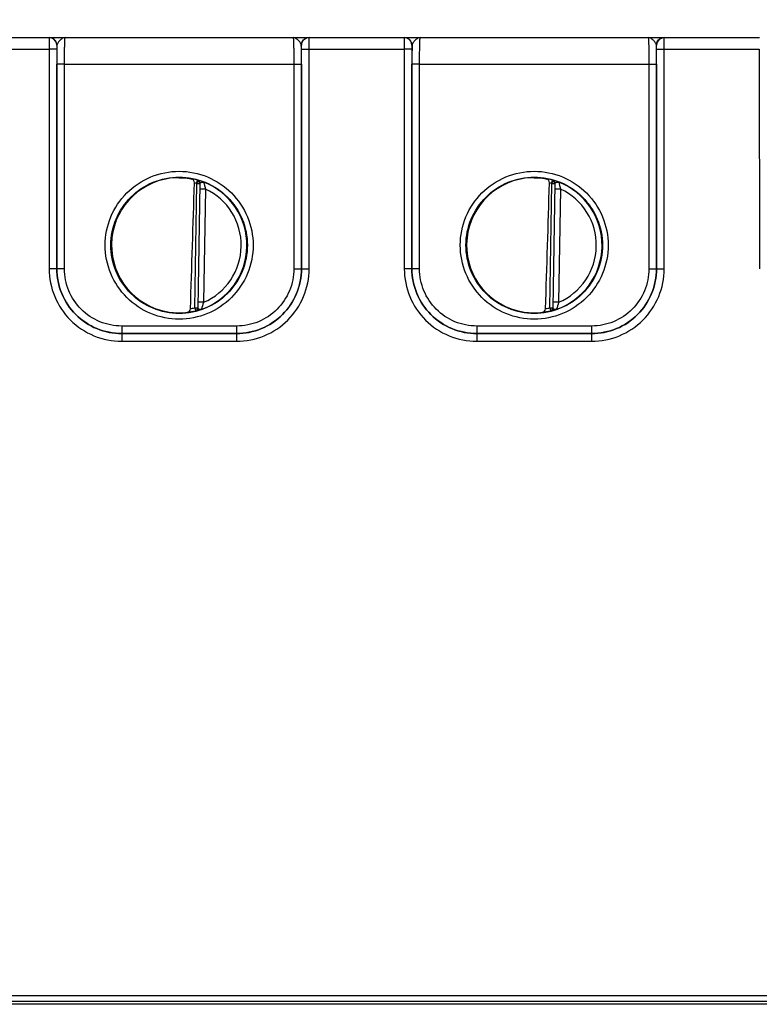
# Model space of a CAD drawing. Header units: inches. Extents: x 0 to 34, y 0 to 22.
# Tile 60 of 117: x 18.3 to 20.3, y 6.4 to 9. Entities that reach past the tile are written whole.
import ezdxf

# ---------------------------------------------------------------- set-up
doc = ezdxf.new("R2010")
doc.units = ezdxf.units.IN
doc.header["$LTSCALE"] = 1.87
doc.header["$MEASUREMENT"] = 0
doc.layers.get('0').update_dxf_attribs({"linetype": 'CONTINUOUS'})
doc.layers.add('DIMENSIONS', color=7, linetype='CONTINUOUS')
doc.styles.get("Standard").update_dxf_attribs({"font": 'txt', "width": 0.8})
doc.dimstyles.new('DIMSTYLE_1', dxfattribs={"dimtxt": 0.125, "dimasz": 0.18, "dimexe": 0.125, "dimexo": 0.0625, "dimgap": 0.03125, "dimtad": 0, "dimtih": 1, "dimtoh": 1, "dimdsep": 46, "dimtxsty": 'STANDARD', "dimblk": '_FILLED', "dimblk1": '_FILLED', "dimblk2": '_FILLED', "dimcen": 0.09, "dimazin": 2, "dimtp": 0.001, "dimtm": 0.001, "dimtfac": 1, "dimtofl": 0, "dimtmove": 0, "dimatfit": 3, "dimldrblk": '_FILLED', "dimfxl": 1, "dimtolj": 1, "dimarcsym": 0})

# ---------------------------------------------------------------- blocks, each defined once
blk = doc.blocks.new('*D3')
at = {"layer": 'DIMENSIONS', "color": 2, "linetype": 'CONTINUOUS'}
blk.add_line((22.2756, 7.2952), (22.2756, 9.6092), dxfattribs=at)
at = {"layer": 'DIMENSIONS', "color": 2, "linetype": 'CONTINUOUS', "insert": (22.2131, 9.6717), "char_height": 0.125, "width": 1.425, "attachment_point": 1, "rotation": 90, "line_spacing_factor": 0.9}
blk.add_mtext('178.15{\\ftxt.shx;\\W1.000000;\\H0.125000; }[7.014]', dxfattribs=at)
blk = doc.blocks.new('_FILLED')
at = {"color": 0, "linetype": 'BYBLOCK'}
blk.add_solid([(0, 0), (-1, 0.174), (-1, -0.174)], dxfattribs=at)
blk = doc.blocks.new('*D4')
at = {"layer": 'DIMENSIONS', "color": 2, "linetype": 'CONTINUOUS'}
blk.add_line((22.4351, 7.5665), (22.4351, 9.6092), dxfattribs=at)
at = {"layer": 'DIMENSIONS', "color": 2, "linetype": 'CONTINUOUS', "insert": (22.3726, 9.6717), "char_height": 0.125, "width": 1.325, "attachment_point": 1, "rotation": 90, "line_spacing_factor": 0.9}
blk.add_mtext('182.2{\\ftxt.shx;\\W1.000000;\\H0.125000; }[7.173]', dxfattribs=at)

msp = doc.modelspace()

# ---------------------------------------------------------------- linework, layer by layer
at = {"color": 7, "linetype": 'CONTINUOUS'}
for p, q in [((18.1663, 8.9217), (18.3922, 8.9217)), ((18.3922, 8.9217), (18.3921, 8.8914)), ((18.3926, 8.9217), (19.0725, 8.9217)), ((18.4122, 8.9017), (18.4121, 8.8916)), ((18.4126, 8.9017), (18.4122, 8.9017)), ((19.0529, 8.9017), (19.0525, 8.9017)), ((19.0531, 8.8916), (19.0529, 8.9017)), ((19.0729, 8.9217), (19.3222, 8.9217)), ((19.073, 8.8914), (19.0729, 8.9217)), ((19.3222, 8.9217), (19.3221, 8.8914)), ((19.3226, 8.9217), (20.0025, 8.9217)), ((19.3422, 8.9017), (19.3421, 8.8916)), ((19.3426, 8.9017), (19.3422, 8.9017)), ((19.9829, 8.9017), (19.9825, 8.9017)), ((19.9831, 8.8916), (19.9829, 8.9017)), ((20.0029, 8.9217), (20.2522, 8.9217)), ((20.003, 8.8914), (20.0029, 8.9217)), ((18.2363, 8.8914), (18.3921, 8.8914)), ((18.4121, 8.8916), (18.3921, 8.8914)), ((18.3921, 8.8914), (18.3922, 8.316)), ((18.4121, 8.8916), (18.4122, 8.3162)), ((19.053, 8.3162), (19.0531, 8.8916)), ((19.0531, 8.8916), (19.073, 8.8914)), ((19.073, 8.316), (19.073, 8.8914)), ((19.073, 8.8914), (19.3221, 8.8914)), ((19.3421, 8.8916), (19.3221, 8.8914)), ((19.3221, 8.8914), (19.3222, 8.316)), ((19.3421, 8.8916), (19.3422, 8.3162)), ((19.983, 8.3162), (19.9831, 8.8916)), ((19.9831, 8.8916), (20.003, 8.8914)), ((20.003, 8.316), (20.003, 8.8914)), ((20.003, 8.8914), (20.2521, 8.8914)), ((20.2521, 8.8914), (20.2522, 8.316)), ((18.4122, 8.3163), (18.4123, 8.8524)), ((18.4323, 8.8523), (18.4123, 8.8524)), ((18.4322, 8.3161), (18.4323, 8.8523)), ((18.4323, 8.8523), (19.0328, 8.8523)), ((19.0328, 8.8523), (19.0528, 8.8524)), ((19.0328, 8.8523), (19.0329, 8.3161)), ((19.0528, 8.8524), (19.0529, 8.3163)), ((19.3422, 8.3163), (19.3423, 8.8524)), ((19.3623, 8.8523), (19.3423, 8.8524)), ((19.3622, 8.3161), (19.3623, 8.8523)), ((19.3623, 8.8523), (19.9628, 8.8523)), ((19.9628, 8.8523), (19.9828, 8.8524)), ((19.9628, 8.8523), (19.9629, 8.3161)), ((19.9828, 8.8524), (19.9829, 8.3163)), ((18.7782, 8.5394), (18.7806, 8.5478)), ((18.7806, 8.5478), (18.7806, 8.5481)), ((18.7806, 8.5481), (18.7842, 8.5473)), ((18.7869, 8.5396), (18.7812, 8.2133)), ((18.7869, 8.5393), (18.7866, 8.5413)), ((19.7082, 8.5394), (19.7106, 8.5478)), ((19.7106, 8.5478), (19.7106, 8.5481)), ((19.7106, 8.5481), (19.7142, 8.5473)), ((19.7169, 8.5396), (19.7112, 8.2133)), ((19.7169, 8.5393), (19.7166, 8.5413)), ((18.7733, 8.2138), (18.779, 8.5385)), ((18.7869, 8.5384), (18.779, 8.5385)), ((18.8016, 8.5248), (18.7866, 8.5251)), ((18.8016, 8.5248), (18.7965, 8.2282)), ((19.7033, 8.2138), (19.709, 8.5385)), ((19.7146, 8.5384), (19.709, 8.5385)), ((19.7169, 8.5384), (19.7146, 8.5384)), ((19.7316, 8.5248), (19.7166, 8.5251)), ((19.7316, 8.5248), (19.7265, 8.2282)), ((18.4122, 8.3162), (18.3922, 8.316)), ((18.4122, 8.3162), (18.4122, 8.3163)), ((18.4322, 8.3161), (18.4122, 8.3163)), ((19.0329, 8.3161), (19.0529, 8.3163)), ((19.053, 8.3162), (19.0529, 8.3163)), ((19.053, 8.3162), (19.073, 8.316)), ((19.3422, 8.3162), (19.3222, 8.316)), ((19.3422, 8.3162), (19.3422, 8.3163)), ((19.3622, 8.3161), (19.3422, 8.3163)), ((19.9629, 8.3161), (19.9829, 8.3163)), ((19.983, 8.3162), (19.9829, 8.3163)), ((19.983, 8.3162), (20.003, 8.316)), ((18.7733, 8.2138), (18.7752, 8.2061)), ((18.7733, 8.2138), (18.7812, 8.2136)), ((18.7766, 8.2066), (18.7752, 8.2061)), ((18.7778, 8.2062), (18.7752, 8.2058)), ((18.7752, 8.2058), (18.7752, 8.2061)), ((18.7811, 8.2065), (18.7811, 8.2091)), ((18.7965, 8.2282), (18.7815, 8.2284)), ((19.7033, 8.2138), (19.7112, 8.2136)), ((19.7033, 8.2138), (19.7052, 8.2061)), ((19.7066, 8.2066), (19.7052, 8.2061)), ((19.7078, 8.2062), (19.7052, 8.2058)), ((19.7052, 8.2058), (19.7052, 8.2061)), ((19.7111, 8.2065), (19.7111, 8.2091)), ((19.7265, 8.2282), (19.7115, 8.2284)), ((18.5822, 8.1661), (18.5822, 8.1463)), ((18.8829, 8.1661), (18.5822, 8.1661)), ((18.8829, 8.1661), (18.8829, 8.1463)), ((19.8129, 8.1661), (19.5122, 8.1661)), ((19.5122, 8.1661), (19.5122, 8.1463)), ((19.8129, 8.1661), (19.8129, 8.1463)), ((18.5822, 8.1463), (18.5822, 8.1463)), ((18.5822, 8.1463), (18.5822, 8.1261)), ((18.5822, 8.1463), (18.883, 8.1463)), ((18.8829, 8.1463), (18.5822, 8.1463)), ((18.883, 8.1463), (18.8829, 8.1463)), ((18.883, 8.1463), (18.883, 8.1261)), ((19.5122, 8.1463), (19.5122, 8.1463)), ((19.5122, 8.1463), (19.813, 8.1463)), ((19.8129, 8.1463), (19.5122, 8.1463)), ((19.5122, 8.1463), (19.5122, 8.1261)), ((19.813, 8.1463), (19.8129, 8.1463)), ((19.813, 8.1463), (19.813, 8.1261)), ((18.5822, 8.1261), (18.883, 8.1261)), ((19.5122, 8.1261), (19.813, 8.1261)), ((15.3753, 6.4118), (22.1612, 6.4118)), ((15.2903, 6.3969), (22.2462, 6.3969)), ((22.1373, 6.3889), (15.4138, 6.3889))]:
    msp.add_line(p, q, dxfattribs=at)
for centre, radius, start, end in [((18.3926, 8.9015), 0.0201, 72.0623, 89.9346), ((18.3926, 8.9018), 0.0199, 67.8298, 72.0141), ((18.3926, 8.9017), 0.02, 359.9972, 67.8317), ((18.3922, 8.9017), 0.02, 359.9974, 64.1397), ((22.9893, 8.8524), 4.577, 179.3838, 179.9999), ((14.8774, 8.8546), 4.1754, 359.9705, 0.6458), ((19.0729, 8.9017), 0.02, 131.2073, 180.0045), ((19.0729, 8.9017), 0.02, 89.9953, 131.2252), ((19.0726, 8.9015), 0.0201, 90.0654, 107.9377), ((19.3226, 8.9015), 0.0201, 72.0623, 89.9346), ((19.3226, 8.9018), 0.0199, 67.8298, 72.0141), ((19.3226, 8.9017), 0.02, 359.9972, 67.8317), ((19.3222, 8.9017), 0.02, 359.9974, 64.1397), ((23.9193, 8.8524), 4.577, 179.3838, 179.9999), ((15.8074, 8.8546), 4.1754, 359.9705, 0.6458), ((20.0029, 8.9017), 0.02, 131.2073, 180.0045), ((20.0029, 8.9017), 0.02, 89.9953, 131.2252), ((20.0026, 8.9015), 0.0201, 90.0654, 107.9377), ((18.7317, 8.3846), 0.1702, 89.6934, 97.5978), ((-105.4407, 12.2481), 124.2685, 358.138477, 358.290506), ((18.7326, 8.3777), 0.1768, 74.2378, 79.1727), ((18.7326, 8.3777), 0.1681, 74.2378, 76.2776), ((18.7782, 8.5394), 0.00873, 55.5064, 74.1708), ((18.7542, 8.4366), 0.1148, 72.7194, 74.8209), ((18.7812, 8.5398), 0.00563, 15.7455, 21.791), ((18.7782, 8.5394), 0.0087, 8.0021, 17.7693), ((18.7782, 8.5394), 0.00866, 359.0267, 8.0225), ((18.7442, 8.4041), 0.1487, 69.2845, 72.762), ((18.7326, 8.3777), 0.1776, 289.2017, 68.7984), ((19.0826, 8.6089), 0.2933, 192.9468, 196.6625), ((19.6617, 8.3846), 0.1702, 89.6934, 97.5978), ((-104.5107, 12.2481), 124.2685, 358.138477, 358.290506), ((19.6626, 8.3777), 0.1768, 74.2378, 79.1727), ((19.6626, 8.3777), 0.1681, 74.2378, 76.2776), ((19.7082, 8.5394), 0.00873, 55.5064, 74.1708), ((19.6842, 8.4366), 0.1148, 72.7194, 74.8209), ((19.7112, 8.5398), 0.00563, 15.7455, 21.791), ((19.7082, 8.5394), 0.0087, 8.0021, 17.7693), ((19.7082, 8.5394), 0.00866, 359.0267, 8.0225), ((19.6742, 8.4041), 0.1487, 69.2845, 72.762), ((19.6626, 8.3777), 0.1776, 289.2017, 68.7984), ((20.0126, 8.6089), 0.2933, 192.9468, 196.6625), ((18.7326, 8.3777), 0.1626, 293.1447, 64.8553), ((19.6626, 8.3777), 0.1626, 293.1447, 64.8553), ((18.7326, 8.3777), 0.1768, 277.0061, 283.9694), ((18.7326, 8.3777), 0.1689, 280.096, 283.9697), ((18.7733, 8.2138), 0.00793, 294.6328, 298.4643), ((18.7734, 8.2137), 0.00784, 298.4629, 302.3659), ((18.7733, 8.2134), 0.00786, 327.3032, 341.1201), ((18.7733, 8.2138), 0.00787, 330.6201, 338.5342), ((18.7733, 8.2138), 0.00788, 338.5748, 348.4062), ((18.7732, 8.2134), 0.00801, 341.1292, 350.9296), ((18.7733, 8.2138), 0.00789, 348.3842, 358.9655), ((18.7734, 8.2134), 0.0078, 350.9183, 358.966), ((19.0677, 8.1363), 0.2863, 161.2923, 165.0978), ((19.6626, 8.3777), 0.1768, 277.0061, 283.9694), ((19.6626, 8.3777), 0.1689, 280.096, 283.9697), ((19.7033, 8.2138), 0.00793, 294.6328, 298.4643), ((19.7034, 8.2137), 0.00784, 298.4629, 302.3659), ((19.7033, 8.2134), 0.00786, 327.3032, 341.1201), ((19.7033, 8.2138), 0.00787, 330.6201, 338.5342), ((19.7033, 8.2138), 0.00788, 338.5748, 348.4062), ((19.7032, 8.2134), 0.00801, 341.1292, 350.9296), ((19.7033, 8.2138), 0.00789, 348.3842, 358.9655), ((19.7034, 8.2134), 0.0078, 350.9183, 358.966), ((19.9977, 8.1363), 0.2863, 161.2923, 165.0978), ((18.7314, 8.3704), 0.1698, 260.3921, 270.4028), ((18.7315, 8.3666), 0.166, 270.3799, 277.8478), ((19.6614, 8.3704), 0.1698, 260.3921, 270.4028), ((19.6615, 8.3666), 0.166, 270.3799, 277.8478)]:
    msp.add_arc(centre, radius, start, end, dxfattribs=at)
for centre in [(18.7326, 8.3777), (19.6626, 8.3777)]:
    msp.add_ellipse(centre, major_axis=(0, 0.1771), ratio=1, start_param=0.132587, end_param=2.974099, dxfattribs=at)
for points in [[(18.401, 8.9196), (18.3983, 8.9209), (18.3952, 8.9217), (18.3922, 8.9217)], [(19.0525, 8.9017), (19.0525, 8.9058), (19.0539, 8.9101), (19.0564, 8.9134)], [(19.0564, 8.9134), (19.0588, 8.9167), (19.0624, 8.9194), (19.0664, 8.9207)], [(19.331, 8.9196), (19.3283, 8.9209), (19.3252, 8.9217), (19.3222, 8.9217)], [(19.9825, 8.9017), (19.9825, 8.9058), (19.9839, 8.9101), (19.9864, 8.9134)], [(19.9864, 8.9134), (19.9888, 8.9167), (19.9924, 8.9194), (19.9964, 8.9207)], [(18.7795, 8.5419), (18.7789, 8.5412), (18.7785, 8.5403), (18.7782, 8.5394)], [(18.7782, 8.5394), (18.7786, 8.5393), (18.779, 8.5389), (18.779, 8.5385)], [(18.7856, 8.5444), (18.7844, 8.5462), (18.7826, 8.5476), (18.7806, 8.5481)], [(18.7865, 8.5421), (18.7859, 8.5439), (18.7847, 8.5455), (18.7831, 8.5466)], [(18.7869, 8.5396), (18.7869, 8.5413), (18.7864, 8.543), (18.7856, 8.5444)], [(19.7095, 8.5419), (19.7089, 8.5412), (19.7085, 8.5403), (19.7082, 8.5394)], [(19.7082, 8.5394), (19.7086, 8.5393), (19.709, 8.5389), (19.709, 8.5385)], [(19.7156, 8.5444), (19.7144, 8.5462), (19.7126, 8.5476), (19.7106, 8.5481)], [(19.7165, 8.5421), (19.7159, 8.5439), (19.7147, 8.5455), (19.7131, 8.5466)], [(19.7169, 8.5396), (19.7169, 8.5413), (19.7164, 8.543), (19.7156, 8.5444)], [(18.7799, 8.2091), (18.7789, 8.2075), (18.7771, 8.2062), (18.7752, 8.2058)], [(18.7802, 8.2099), (18.7796, 8.2088), (18.7786, 8.2078), (18.7775, 8.2071)], [(19.7099, 8.2091), (19.7089, 8.2075), (19.7071, 8.2062), (19.7052, 8.2058)], [(19.7102, 8.2099), (19.7096, 8.2088), (19.7086, 8.2078), (19.7075, 8.2071)]]:
    msp.add_open_spline(points, degree=3, dxfattribs=at)
for points, knots in [([(18.4339, 8.9217), (18.4317, 8.9217), (18.4268, 8.9202), (18.4208, 8.9153), (18.4163, 8.9101), (18.4135, 8.9054), (18.4127, 8.9029), (18.4126, 8.9017)], [0, 0, 0, 0, 0.21605, 0.469494, 0.749549, 0.882982, 1, 1, 1, 1]), ([(18.4323, 8.8523), (18.4323, 8.8568), (18.4323, 8.8656), (18.4324, 8.8785), (18.4326, 8.8904), (18.4328, 8.9007), (18.433, 8.9083), (18.4331, 8.9133), (18.4333, 8.9162), (18.4334, 8.9184), (18.4335, 8.9202), (18.4337, 8.921), (18.4338, 8.9217), (18.4339, 8.9217)], [0, 0, 0, 0, 0.195329, 0.382947, 0.555705, 0.707021, 0.831139, 0.881482, 0.923355, 0.956365, 0.980216, 0.994723, 1, 1, 1, 1]), ([(19.0312, 8.9217), (19.0314, 8.9217), (19.0314, 8.921), (19.0316, 8.9202), (19.0317, 8.9184), (19.0318, 8.9162), (19.032, 8.9133), (19.0322, 8.9083), (19.0324, 8.9007), (19.0326, 8.8904), (19.0327, 8.8785), (19.0328, 8.8656), (19.0328, 8.8568), (19.0328, 8.8523)], [0, 0, 0, 0, 0.005277, 0.019785, 0.043638, 0.076649, 0.118521, 0.168864, 0.292977, 0.444288, 0.617043, 0.804662, 1, 1, 1, 1]), ([(19.0525, 8.9017), (19.0525, 8.9029), (19.0516, 8.9054), (19.0489, 8.9101), (19.0444, 8.9153), (19.0383, 8.9202), (19.0335, 8.9217), (19.0312, 8.9217)], [0, 0, 0, 0, 0.117062, 0.250509, 0.530543, 0.783966, 1, 1, 1, 1]), ([(19.3639, 8.9217), (19.3617, 8.9217), (19.3568, 8.9202), (19.3508, 8.9153), (19.3463, 8.9101), (19.3435, 8.9054), (19.3427, 8.9029), (19.3426, 8.9017)], [0, 0, 0, 0, 0.21605, 0.469494, 0.749549, 0.882982, 1, 1, 1, 1]), ([(19.3623, 8.8523), (19.3623, 8.8568), (19.3623, 8.8656), (19.3624, 8.8785), (19.3626, 8.8904), (19.3628, 8.9007), (19.363, 8.9083), (19.3631, 8.9133), (19.3633, 8.9162), (19.3634, 8.9184), (19.3635, 8.9202), (19.3637, 8.921), (19.3638, 8.9217), (19.3639, 8.9217)], [0, 0, 0, 0, 0.195329, 0.382947, 0.555705, 0.707021, 0.831139, 0.881482, 0.923355, 0.956365, 0.980216, 0.994723, 1, 1, 1, 1]), ([(19.9612, 8.9217), (19.9614, 8.9217), (19.9614, 8.921), (19.9616, 8.9202), (19.9617, 8.9184), (19.9618, 8.9162), (19.962, 8.9133), (19.9622, 8.9083), (19.9624, 8.9007), (19.9626, 8.8904), (19.9627, 8.8785), (19.9628, 8.8656), (19.9628, 8.8568), (19.9628, 8.8523)], [0, 0, 0, 0, 0.005277, 0.019785, 0.043638, 0.076649, 0.118521, 0.168864, 0.292977, 0.444288, 0.617043, 0.804662, 1, 1, 1, 1]), ([(19.9825, 8.9017), (19.9825, 8.9029), (19.9816, 8.9054), (19.9789, 8.9101), (19.9744, 8.9153), (19.9683, 8.9202), (19.9635, 8.9217), (19.9612, 8.9217)], [0, 0, 0, 0, 0.117062, 0.250509, 0.530543, 0.783966, 1, 1, 1, 1]), ([(18.7326, 8.184), (18.7074, 8.184), (18.6565, 8.1941), (18.5921, 8.2372), (18.5489, 8.3017), (18.5338, 8.3778), (18.5489, 8.4538), (18.5921, 8.5183), (18.6565, 8.5614), (18.7074, 8.5715), (18.7326, 8.5715)], [0, 0, 0, 0, 0.124933, 0.249917, 0.374951, 0.499997, 0.625043, 0.750079, 0.875065, 1, 1, 1, 1]), ([(18.7326, 8.5715), (18.7577, 8.5715), (18.8087, 8.5614), (18.873, 8.5183), (18.9162, 8.4538), (18.9313, 8.3778), (18.9162, 8.3017), (18.8731, 8.2372), (18.8087, 8.1941), (18.7577, 8.184), (18.7326, 8.184)], [0, 0, 0, 0, 0.124933, 0.249917, 0.374951, 0.499998, 0.625044, 0.750079, 0.875065, 1, 1, 1, 1]), ([(19.6626, 8.184), (19.6374, 8.184), (19.5865, 8.1941), (19.5221, 8.2372), (19.4789, 8.3017), (19.4638, 8.3778), (19.4789, 8.4538), (19.5221, 8.5183), (19.5865, 8.5614), (19.6374, 8.5715), (19.6626, 8.5715)], [0, 0, 0, 0, 0.124933, 0.249917, 0.374951, 0.499997, 0.625043, 0.750079, 0.875065, 1, 1, 1, 1]), ([(19.6626, 8.5715), (19.6877, 8.5715), (19.7387, 8.5614), (19.803, 8.5183), (19.8462, 8.4538), (19.8613, 8.3778), (19.8462, 8.3017), (19.8031, 8.2372), (19.7387, 8.1941), (19.6877, 8.184), (19.6626, 8.184)], [0, 0, 0, 0, 0.124933, 0.249917, 0.374951, 0.499998, 0.625044, 0.750079, 0.875065, 1, 1, 1, 1]), ([(18.7326, 8.1989), (18.7093, 8.1989), (18.6624, 8.2082), (18.603, 8.2479), (18.5632, 8.3074), (18.5492, 8.3776), (18.5632, 8.4478), (18.603, 8.5073), (18.6624, 8.547), (18.7093, 8.5563), (18.7326, 8.5563)], [0, 0, 0, 0, 0.124933, 0.249918, 0.374952, 0.499997, 0.625043, 0.750078, 0.875065, 1, 1, 1, 1]), ([(18.7326, 8.5563), (18.7558, 8.5563), (18.8028, 8.547), (18.8622, 8.5073), (18.902, 8.4478), (18.9159, 8.3776), (18.902, 8.3074), (18.8622, 8.2479), (18.8028, 8.2082), (18.7558, 8.1989), (18.7326, 8.1989)], [0, 0, 0, 0, 0.124934, 0.249918, 0.374952, 0.499998, 0.625043, 0.750079, 0.875065, 1, 1, 1, 1]), ([(18.7326, 8.5548), (18.7357, 8.5548), (18.7468, 8.5544), (18.7579, 8.5529), (18.7658, 8.5513)], [0, 0, 0, 0, 0.277706, 1, 1, 1, 1]), ([(18.7724, 8.541), (18.7725, 8.5434), (18.7717, 8.5471), (18.7685, 8.5503), (18.7667, 8.5511), (18.7658, 8.5513)], [0, 0, 0, 0, 0.557298, 0.786741, 1, 1, 1, 1]), ([(18.7833, 8.5443), (18.7826, 8.5443), (18.7811, 8.5438), (18.78, 8.5426), (18.7795, 8.5419)], [0, 0, 0, 0, 0.459094, 1, 1, 1, 1]), ([(18.7864, 8.5419), (18.7862, 8.5425), (18.7854, 8.5438), (18.784, 8.5443), (18.7833, 8.5443)], [0, 0, 0, 0, 0.527899, 1, 1, 1, 1]), ([(18.7869, 8.5396), (18.7869, 8.5402), (18.7882, 8.5415), (18.7906, 8.5425), (18.7935, 8.5434), (18.7958, 8.5435), (18.7968, 8.5432)], [0, 0, 0, 0, 0.161609, 0.417761, 0.718475, 1, 1, 1, 1]), ([(19.6626, 8.1989), (19.6393, 8.1989), (19.5924, 8.2082), (19.533, 8.2479), (19.4932, 8.3074), (19.4792, 8.3776), (19.4932, 8.4478), (19.533, 8.5073), (19.5924, 8.547), (19.6393, 8.5563), (19.6626, 8.5563)], [0, 0, 0, 0, 0.124933, 0.249918, 0.374952, 0.499997, 0.625043, 0.750078, 0.875065, 1, 1, 1, 1]), ([(19.6626, 8.5563), (19.6858, 8.5563), (19.7328, 8.547), (19.7922, 8.5073), (19.832, 8.4478), (19.8459, 8.3776), (19.832, 8.3074), (19.7922, 8.2479), (19.7328, 8.2082), (19.6858, 8.1989), (19.6626, 8.1989)], [0, 0, 0, 0, 0.124934, 0.249918, 0.374952, 0.499998, 0.625043, 0.750079, 0.875065, 1, 1, 1, 1]), ([(19.6626, 8.5548), (19.6657, 8.5548), (19.6768, 8.5544), (19.6879, 8.5529), (19.6958, 8.5513)], [0, 0, 0, 0, 0.277706, 1, 1, 1, 1]), ([(19.7024, 8.541), (19.7025, 8.5434), (19.7017, 8.5471), (19.6985, 8.5503), (19.6967, 8.5511), (19.6958, 8.5513)], [0, 0, 0, 0, 0.557298, 0.786741, 1, 1, 1, 1]), ([(19.7133, 8.5443), (19.7126, 8.5443), (19.7111, 8.5438), (19.71, 8.5426), (19.7095, 8.5419)], [0, 0, 0, 0, 0.459094, 1, 1, 1, 1]), ([(19.7164, 8.5419), (19.7162, 8.5425), (19.7154, 8.5438), (19.714, 8.5443), (19.7133, 8.5443)], [0, 0, 0, 0, 0.527899, 1, 1, 1, 1]), ([(19.7169, 8.5396), (19.7169, 8.5402), (19.7182, 8.5415), (19.7206, 8.5425), (19.7235, 8.5434), (19.7258, 8.5435), (19.7268, 8.5432)], [0, 0, 0, 0, 0.161609, 0.417761, 0.718475, 1, 1, 1, 1]), ([(18.3922, 8.316), (18.3922, 8.2913), (18.4021, 8.2414), (18.4443, 8.1783), (18.5075, 8.136), (18.5575, 8.1261), (18.5822, 8.1261)], [0, 0, 0, 0, 0.249965, 0.499992, 0.750023, 1, 1, 1, 1]), ([(18.5822, 8.1463), (18.5601, 8.1463), (18.5154, 8.1552), (18.4589, 8.193), (18.4211, 8.2495), (18.4122, 8.2942), (18.4122, 8.3163)], [0, 0, 0, 0, 0.249985, 0.5, 0.750014, 1, 1, 1, 1]), ([(18.4122, 8.3162), (18.4122, 8.2941), (18.421, 8.2494), (18.4589, 8.1929), (18.5154, 8.1551), (18.5601, 8.1463), (18.5822, 8.1463)], [0, 0, 0, 0, 0.249967, 0.499993, 0.750024, 1, 1, 1, 1]), ([(18.5822, 8.1661), (18.5627, 8.1661), (18.5232, 8.1739), (18.4734, 8.2073), (18.44, 8.2572), (18.4322, 8.2966), (18.4322, 8.3161)], [0, 0, 0, 0, 0.249987, 0.500004, 0.750017, 1, 1, 1, 1]), ([(19.0529, 8.3163), (19.0529, 8.2942), (19.044, 8.2495), (19.0062, 8.193), (18.9497, 8.1552), (18.905, 8.1463), (18.8829, 8.1463)], [0, 0, 0, 0, 0.249984, 0.499998, 0.750013, 1, 1, 1, 1]), ([(19.0329, 8.3161), (19.0329, 8.2966), (19.0251, 8.2572), (18.9917, 8.2073), (18.9419, 8.1739), (18.9024, 8.1661), (18.8829, 8.1661)], [0, 0, 0, 0, 0.249981, 0.499994, 0.750011, 1, 1, 1, 1]), ([(18.883, 8.1463), (18.9051, 8.1463), (18.9498, 8.1551), (19.0063, 8.1929), (19.0441, 8.2494), (19.053, 8.2941), (19.053, 8.3162)], [0, 0, 0, 0, 0.249975, 0.500006, 0.750033, 1, 1, 1, 1]), ([(18.883, 8.1261), (18.9077, 8.1261), (18.9576, 8.136), (19.0208, 8.1783), (19.0631, 8.2414), (19.073, 8.2913), (19.073, 8.316)], [0, 0, 0, 0, 0.249976, 0.500007, 0.750034, 1, 1, 1, 1]), ([(19.3222, 8.316), (19.3222, 8.2913), (19.3321, 8.2414), (19.3743, 8.1783), (19.4375, 8.136), (19.4875, 8.1261), (19.5122, 8.1261)], [0, 0, 0, 0, 0.249965, 0.499992, 0.750023, 1, 1, 1, 1]), ([(19.5122, 8.1463), (19.4901, 8.1463), (19.4454, 8.1552), (19.3889, 8.193), (19.3511, 8.2495), (19.3422, 8.2942), (19.3422, 8.3163)], [0, 0, 0, 0, 0.249985, 0.5, 0.750014, 1, 1, 1, 1]), ([(19.3422, 8.3162), (19.3422, 8.2941), (19.351, 8.2494), (19.3889, 8.1929), (19.4454, 8.1551), (19.4901, 8.1463), (19.5122, 8.1463)], [0, 0, 0, 0, 0.249967, 0.499993, 0.750024, 1, 1, 1, 1]), ([(19.5122, 8.1661), (19.4927, 8.1661), (19.4532, 8.1739), (19.4034, 8.2073), (19.37, 8.2572), (19.3622, 8.2966), (19.3622, 8.3161)], [0, 0, 0, 0, 0.249987, 0.500004, 0.750017, 1, 1, 1, 1]), ([(19.9829, 8.3163), (19.9829, 8.2942), (19.974, 8.2495), (19.9362, 8.193), (19.8797, 8.1552), (19.835, 8.1463), (19.8129, 8.1463)], [0, 0, 0, 0, 0.249984, 0.499998, 0.750013, 1, 1, 1, 1]), ([(19.9629, 8.3161), (19.9629, 8.2966), (19.9551, 8.2572), (19.9217, 8.2073), (19.8719, 8.1739), (19.8324, 8.1661), (19.8129, 8.1661)], [0, 0, 0, 0, 0.249981, 0.499994, 0.750011, 1, 1, 1, 1]), ([(19.813, 8.1463), (19.8351, 8.1463), (19.8798, 8.1551), (19.9363, 8.1929), (19.9741, 8.2494), (19.983, 8.2941), (19.983, 8.3162)], [0, 0, 0, 0, 0.249975, 0.500006, 0.750033, 1, 1, 1, 1]), ([(19.813, 8.1261), (19.8377, 8.1261), (19.8876, 8.136), (19.9508, 8.1783), (19.9931, 8.2414), (20.003, 8.2913), (20.003, 8.316)], [0, 0, 0, 0, 0.249976, 0.500007, 0.750034, 1, 1, 1, 1]), ([(18.7541, 8.2022), (18.7561, 8.2025), (18.7603, 8.2045), (18.7621, 8.209), (18.7622, 8.2114)], [0, 0, 0, 0, 0.456772, 1, 1, 1, 1]), ([(18.791, 8.21), (18.7896, 8.2095), (18.7853, 8.2081), (18.7809, 8.2069), (18.7778, 8.2062)], [0, 0, 0, 0, 0.308241, 1, 1, 1, 1]), ([(18.791, 8.21), (18.7889, 8.2093), (18.7856, 8.2102), (18.7824, 8.2115), (18.7812, 8.2127), (18.7812, 8.2133)], [0, 0, 0, 0, 0.59393, 0.845111, 1, 1, 1, 1]), ([(19.6841, 8.2022), (19.6861, 8.2025), (19.6903, 8.2045), (19.6921, 8.209), (19.6922, 8.2114)], [0, 0, 0, 0, 0.456772, 1, 1, 1, 1]), ([(19.721, 8.21), (19.7196, 8.2095), (19.7153, 8.2081), (19.7109, 8.2069), (19.7078, 8.2062)], [0, 0, 0, 0, 0.308241, 1, 1, 1, 1]), ([(19.721, 8.21), (19.7189, 8.2093), (19.7156, 8.2102), (19.7124, 8.2115), (19.7112, 8.2127), (19.7112, 8.2133)], [0, 0, 0, 0, 0.59393, 0.845111, 1, 1, 1, 1])]:
    msp.add_open_spline(points, degree=3, knots=knots, dxfattribs=at)

# ---------------------------------------------------------------- dimensions: what is measured, and where the dimension line sits
at = {"layer": 'DIMENSIONS', "color": 2, "linetype": 'CONTINUOUS'}
for feature_location, offset, origin, picture, middle in [((22.2756, 7.2952), (0, 2.314), (15.2619, 7.2327), '*D3', (22.2756, 10.3842)), ((22.4351, 7.5665), (0, 2.0426), (15.2619, 7.504), '*D4', (22.4351, 10.3342))]:
    dim = msp.add_ordinate_dim(feature_location=feature_location, offset=offset, dtype=1, origin=origin, dimstyle='DIMSTYLE_1', dxfattribs=at)
    dim.commit()
    dim.dimension.update_dxf_attribs({"geometry": picture, "text_midpoint": middle})

doc.saveas('drawing.dxf')
